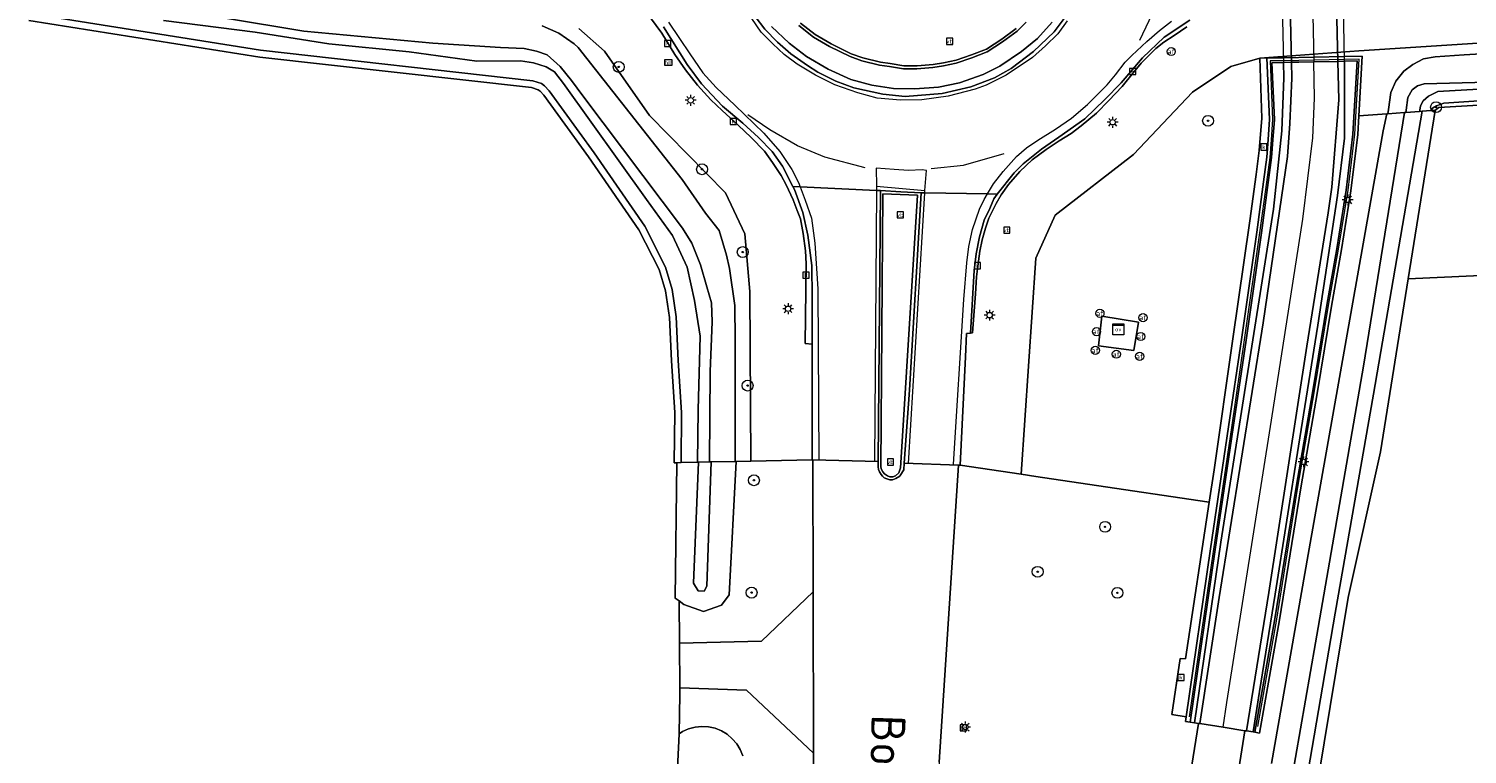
# Model space of a CAD drawing. Header units: metres. Extents: x 168032 to 180145, y 382923 to 399665.
# Tile 199 of 256: x 171109 to 171215, y 395844 to 395897. Entities that reach past the tile are written whole.
import ezdxf
from ezdxf.enums import TextEntityAlignment as Align

# ---------------------------------------------------------------- set-up
doc = ezdxf.new("R2010")
doc.units = ezdxf.units.M
doc.layers.get('0').update_dxf_attribs({"color": 8, "lineweight": 18})
for name, color, linetype, lineweight in [('B-WE-GR-BOOM-S', 8, 'Continuous', 18), ('B-WE-GR-BOUWLAND-GV', 8, 'Continuous', 18), ('B-WE-GR-GRAS-GV', 8, 'Continuous', 18), ('B-WE-GR-HOUTWAL-GV', 8, 'Continuous', 18), ('B-WE-IE-MEUBILAIR_WEGMEUBILAIR-G', 8, 'Continuous', 18), ('B-WE-IE-MEUBILAIR_WEGMEUBILAIR-S', 8, 'Continuous', 25), ('B-WE-IE-MEUBILAIR_WEGMEUBILAIR_PAAL-S', 8, 'Continuous', 18), ('B-WE-IE-TERREINAFSCHEIDING_KUNSTMATIG_HEKWERK_RASTER-G', 8, 'IE-TERREINAFSCHEIDING-KUNSTMATIG', 18), ('B-WE-IE-TERREINAFSCHEIDING_KUNSTMATIG_MUUR-GV', 8, 'Continuous', 18), ('B-WE-KL-ET_LS_OV_KAST-S', 8, 'Continuous', 18), ('B-WE-KL-ET_LS_OV_LICHTMAST-S', 8, 'Continuous', 18), ('B-WE-KW-KUNSTWERK-GV', 8, 'Continuous', 18), ('B-WE-OG-TOPOGRAFIE-T18', 8, 'Continuous', 18), ('B-WE-OG-WATER_SLOOT-GV', 8, 'Continuous', 18), ('B-WE-OG-WEG-GV', 8, 'Continuous', 18), ('B-WE-RI-GWA_KOLK-S', 8, 'Continuous', 18), ('B-WE-VH-VERHARDING_ASFALT-GV', 8, 'Continuous', 18), ('B-WE-VH-VERHARDING_BEDRIJFSVLOERPLAAT-GV', 8, 'Continuous', 18), ('B-WE-VH-VERHARDING_BETON-GV', 8, 'Continuous', 18), ('B-WE-VH-VERHARDING_BETONSTRAATSTEEN-GV', 8, 'Continuous', 18), ('B-WE-VH-VERHARDING_TEGEL-GV', 8, 'Continuous', 18), ('B-WE-VW-AFSLUITPAAL-S', 8, 'Continuous', 18), ('B-WE-VW-MARKERING_PICTOGRAM-G', 8, 'Continuous', 18)]:
    doc.layers.add(name, color=color, linetype=linetype, lineweight=lineweight)
doc.styles.add('NLCS-ISO', font='NLCS-ISO.ttf')
doc.styles.add('NLCS-ISO-M200-T18', font='NLCS-ISO.ttf', dxfattribs={"height": 0.36})
doc.linetypes.add('IE-TERREINAFSCHEIDING-KUNSTMATIG', pattern='A,4,[82,NLCS.SHX,S=0.75,R=90,X=0,Y=0],4,-2', length=10)

# ---------------------------------------------------------------- blocks, each defined once
blk = doc.blocks.new('SIE-WEG_VERKEERSBORD-SO')
at = {"color": 0, "linetype": 'ByBlock', "lineweight": 18}
blk.add_lwpolyline([(-1.125, -1.125), (1.125, -1.125), (1.125, 1.125), (-1.125, 1.125)], close=True, dxfattribs=at)
at = {"color": 0, "linetype": 'ByBlock', "lineweight": 18, "style": 'NLCS-ISO'}
blk.add_text('vb', height=1.5, dxfattribs=at).set_placement((0, 0), align=Align.MIDDLE_CENTER)
blk = doc.blocks.new('SKL-ET_OV_KAST-SO')
at = {"color": 0, "linetype": 'ByBlock', "lineweight": 18}
for points in [[(-2, 2), (2, 2), (2, 1.68), (-2, 1.68)], [(-2, 1.52), (2, 1.52), (2, -2), (-2, -2)]]:
    blk.add_lwpolyline(points, close=True, dxfattribs=at)
at = {"color": 0, "linetype": 'ByBlock', "lineweight": 18, "style": 'NLCS-ISO'}
blk.add_text('ov', height=1.5, dxfattribs=at).set_placement((0, 0), align=Align.MIDDLE_CENTER)
blk = doc.blocks.new('SVW-AFSLUITPAAL-SO')
at = {"lineweight": 18}
blk.add_circle((0, 0), 1.5, dxfattribs=at)
at = {"lineweight": 18, "style": 'NLCS-ISO'}
blk.add_text('af', height=1.8, dxfattribs=at).set_placement((0, 0), align=Align.MIDDLE_CENTER)
blk = doc.blocks.new('SKL-ET_OV_LICHTMAST-SO')
at = {"color": 0, "linetype": 'ByBlock', "lineweight": 18}
for points in [[(-1.25, 0), (-2, 0)], [(-1.41, 1.41), (-0.88, 0.88)], [(0, 2), (0, 1.25)], [(0.88, 0.88), (1.41, 1.41)], [(2, 0), (1.25, 0)], [(-1.41, -1.41), (-0.88, -0.88)], [(0, -1.25), (0, -2)], [(0.88, -0.88), (1.41, -1.41)]]:
    blk.add_lwpolyline(points, dxfattribs=at)
blk.add_circle((0, 0), 1, dxfattribs=at)
blk = doc.blocks.new('SIE-WEG_PAAL_HECTOMETERPAAL-SO')
at = {"color": 0, "linetype": 'ByBlock', "lineweight": 18}
blk.add_lwpolyline([(-1.44375, -0.94375), (1.44375, -0.94375), (1.44375, 0.94375), (-1.44375, 0.94375)], close=True, dxfattribs=at)
at = {"color": 0, "linetype": 'ByBlock', "lineweight": 18, "style": 'NLCS-ISO'}
blk.add_text('hm', height=1.5, dxfattribs=at).set_placement((0, 0), align=Align.MIDDLE_CENTER)
at = {"style": 'NLCS-ISO'}
blk.add_attdef('WAARDE', (2.13125, -1.69375), '', height=1.5, dxfattribs=at)
blk = doc.blocks.new('SRI-KOLK-SO')
at = {"color": 0, "linetype": 'ByBlock', "lineweight": 18}
blk.add_lwpolyline([(-1.125, -1.125), (1.125, -1.125), (1.125, 1.125), (-1.125, 1.125)], close=True, dxfattribs=at)
at = {"color": 0, "linetype": 'ByBlock', "lineweight": 18, "style": 'NLCS-ISO'}
blk.add_text('k', height=1.5, dxfattribs=at).set_placement((0, 0), align=Align.MIDDLE_CENTER)
blk = doc.blocks.new('SGR-BOOM_01-SO')
at = {"linetype": 'ByBlock', "lineweight": 18}
h = blk.add_hatch(color=0, dxfattribs=at)
h.dxf.hatch_style = 1
edge = h.paths.add_edge_path()
edge.add_arc((0, 0), 0.25, 0, 360)
at = {"color": 0, "linetype": 'ByBlock', "lineweight": 18}
for radius in [2, 0.25]:
    blk.add_circle((0, 0), radius, dxfattribs=at)

msp = doc.modelspace()

# ---------------------------------------------------------------- linework, layer by layer
at = {"layer": 'B-WE-GR-BOUWLAND-GV', "flags": 128}
msp.add_lwpolyline([(171156.7, 395841.571), (171156.881, 395845.654), (171156.929, 395848.525), (171156.938, 395849.029), (171156.908, 395852.307), (171156.879, 395855.404), (171156.591, 395855.617), (171156.724, 395865.553), (171156.526, 395865.549), (171156.565, 395869.234), (171156.32, 395873.039), (171156.168, 395876.226), (171155.892, 395878.165), (171155.407, 395879.734), (171153.923, 395882.659), (171150.232, 395888.017), (171146.954, 395892.544), (171146.668, 395892.842), (171146.532, 395892.943), (171146.039, 395893.1), (171126.078, 395895.341), (171109.114, 395898.032)], dxfattribs=at)
at = {"layer": 'B-WE-GR-GRAS-GV', "flags": 128}
msp.add_lwpolyline([(171265.346, 395881.578), (171210.439, 395879.061), (171208.399, 395866.359), (171206.018, 395855.644), (171198.081, 395807.622), (171191.535, 395762.142), (171189.269, 395743.562), (171198.302, 395746.356), (171260.064, 395766.884)], dxfattribs=at)
at = {"layer": 'B-WE-GR-HOUTWAL-GV', "flags": 128}
msp.add_lwpolyline([(171281.296, 395882.484), (171284.479, 395885.595), (171286.094, 395887.273), (171285.524, 395894.01), (171284.308, 395894.737), (171283.278, 395895.22), (171279.085, 395895.734), (171276.088, 395895.613), (171256.059, 395894.39), (171227.26, 395892.486), (171212.684, 395891.644), (171212.385, 395891.406), (171212.422, 395891.405), (171210.439, 395879.061), (171265.346, 395881.578)], close=True, dxfattribs=at)
at = {"layer": 'B-WE-IE-MEUBILAIR_WEGMEUBILAIR-G', "flags": 128}
msp.add_lwpolyline([(171199.378, 395846.19), (171200.77, 395854.063), (171202.328, 395863.744), (171203.559, 395870.818), (171204.58, 395877.092), (171205.315, 395881.243), (171206.009, 395885.554), (171206.502, 395889.669), (171206.827, 395895.185), (171205.742, 395895.163), (171201.272, 395895.073), (171200.285, 395895.053), (171200.475, 395890.761), (171200.356, 395889.266), (171200.267, 395887.97), (171200.027, 395886.145), (171199.518, 395882.443), (171198.393, 395874.565), (171197.449, 395868.145), (171196.122, 395859.191), (171194.342, 395846.903)], dxfattribs=at)
at = {"layer": 'B-WE-IE-TERREINAFSCHEIDING_KUNSTMATIG_HEKWERK_RASTER-G', "flags": 128}
msp.add_lwpolyline([(171212.385, 395891.406), (171212.684, 395891.644), (171227.26, 395892.486), (171256.059, 395894.39), (171276.088, 395895.613), (171279.085, 395895.734), (171282.097, 395895.435), (171283.278, 395895.22), (171284.308, 395894.737), (171285.524, 395894.01), (171286.214, 395893.359), (171291.049, 395887.676), (171293.139, 395886.209), (171295.167, 395885.293), (171297.299, 395884.592), (171298.362, 395884.443), (171329.977, 395884.541), (171370.294, 395882.96), (171389.484, 395881.974)], dxfattribs=at)
at = {"layer": 'B-WE-IE-TERREINAFSCHEIDING_KUNSTMATIG_MUUR-GV', "flags": 128}
for points in [[(171200.055, 395895.269), (171200.255, 395890.765), (171200.137, 395889.283), (171200.048, 395887.992), (171199.808, 395886.174), (171199.301, 395882.473), (171198.176, 395874.596), (171197.231, 395868.177), (171195.904, 395859.222), (171194.115, 395846.882), (171194.066, 395846.547), (171194.413, 395846.497), (171196.25, 395859.172), (171197.577, 395868.126), (171198.522, 395874.546), (171199.647, 395882.425), (171200.155, 395886.127), (171200.396, 395887.957), (171200.486, 395889.256), (171200.606, 395890.759), (171200.421, 395894.926), (171201.275, 395894.943), (171201.849, 395894.954), (171203.489, 395894.987), (171205.261, 395895.023), (171205.745, 395895.033), (171206.689, 395895.052), (171206.372, 395889.681), (171205.88, 395885.572), (171205.186, 395881.265), (171204.452, 395877.114), (171203.431, 395870.839), (171202.2, 395863.765), (171200.642, 395854.085), (171199.169, 395845.758), (171199.514, 395845.697), (171200.987, 395854.026), (171202.545, 395863.708), (171203.776, 395870.781), (171204.797, 395877.055), (171205.532, 395881.206), (171206.227, 395885.523), (171206.721, 395889.65), (171206.803, 395891.034), (171207.061, 395895.41), (171205.738, 395895.383), (171201.266, 395895.293)], [(171205.745, 395895.033), (171205.763, 395893.884), (171205.763, 395889.388), (171205.243, 395885.168), (171203.797, 395875.644), (171202.367, 395866.761), (171200.652, 395855.896), (171199.501, 395848.756), (171199.041, 395845.785), (171199.169, 395845.758), (171200.642, 395854.085), (171202.2, 395863.765), (171203.431, 395870.839), (171204.452, 395877.114), (171205.186, 395881.265), (171205.88, 395885.572), (171206.372, 395889.681), (171206.689, 395895.052)], [(171201.275, 395894.943), (171200.421, 395894.926), (171200.606, 395890.759), (171200.486, 395889.256), (171200.396, 395887.957), (171200.155, 395886.127), (171199.647, 395882.425), (171198.522, 395874.546), (171197.577, 395868.126), (171196.25, 395859.172), (171194.413, 395846.497), (171194.735, 395846.451), (171196.678, 395859.713), (171200.547, 395884.17), (171201.153, 395889.911), (171201.301, 395893.807)]]:
    msp.add_lwpolyline(points, close=True, dxfattribs=at)
at = {"layer": 'B-WE-KW-KUNSTWERK-GV', "flags": 128}
msp.add_lwpolyline([(171200.737, 395917.828), (171201.275, 395894.943), (171205.745, 395895.033), (171205.338, 395917.926)], close=True, dxfattribs=at)
at = {"layer": 'B-WE-OG-WATER_SLOOT-GV', "flags": 128}
for points in [[(171109.201, 395898.525), (171126.145, 395895.837), (171146.143, 395893.591), (171146.763, 395893.394), (171147, 395893.218), (171147.339, 395892.866), (171150.64, 395888.305), (171154.354, 395882.915), (171155.872, 395879.922), (171156.382, 395878.275), (171156.666, 395876.273), (171156.82, 395873.067), (171157.065, 395869.247), (171157.026, 395865.56), (171158.221, 395865.585), (171158.284, 395869.436), (171158.418, 395874.853), (171158.004, 395877.472), (171157.476, 395879.916), (171156.383, 395882.233), (171154.477, 395884.883), (171148.382, 395893.393), (171147.726, 395894.258), (171147.105, 395894.63), (171146.174, 395894.903), (171145.241, 395895.049), (171142.032, 395895.037), (171137.055, 395895.73), (171131.158, 395896.305), (171125.741, 395897.159), (171119.019, 395898.034)], [(171117.814, 395899.155), (171129.329, 395897.24), (171138.8, 395896.35), (171143.761, 395896.044), (171145.511, 395895.955), (171146.403, 395895.764), (171147.184, 395895.505), (171148.15, 395894.642), (171148.968, 395893.61), (171149.807, 395892.481), (171157.13, 395882.779), (171157.807, 395881.678), (171158.448, 395880.082), (171158.924, 395878.459), (171159.269, 395877.279), (171159.301, 395875.901), (171159.161, 395872.252), (171159.11, 395865.604), (171159.238, 395865.607), (171160.998, 395865.645), (171161.003, 395874.579), (171160.971, 395877.099), (171160.578, 395879.808), (171160.363, 395880.791), (171159.811, 395882.594), (171158.823, 395883.863), (171157.1, 395886.341), (171149.454, 395896.041), (171149.161, 395896.312), (171148.055, 395897.082), (171146.822, 395897.641)], [(171119.019, 395898.034), (171125.741, 395897.159), (171131.158, 395896.305), (171137.055, 395895.73), (171142.032, 395895.037), (171145.241, 395895.049), (171146.174, 395894.903), (171147.105, 395894.63), (171147.726, 395894.258), (171148.382, 395893.393), (171154.477, 395884.883), (171156.383, 395882.233), (171157.476, 395879.916), (171158.004, 395877.472), (171158.418, 395874.853), (171158.284, 395869.436), (171158.221, 395865.585), (171158.312, 395865.587), (171159.11, 395865.604), (171159.161, 395872.252), (171159.301, 395875.901), (171159.269, 395877.279), (171158.924, 395878.459), (171158.448, 395880.082), (171157.807, 395881.678), (171157.13, 395882.779), (171149.807, 395892.481), (171148.968, 395893.61), (171148.15, 395894.642), (171147.184, 395895.505), (171146.403, 395895.764), (171145.511, 395895.955), (171143.761, 395896.044), (171138.8, 395896.35), (171129.329, 395897.24), (171117.814, 395899.155)], [(171244.954, 395897.299), (171214.534, 395895.49), (171212.403, 395895.357), (171211.554, 395895.207), (171210.759, 395894.803), (171210.12, 395894.31), (171209.516, 395893.573), (171209.166, 395892.728), (171208.978, 395891.486), (171208.931, 395891.176), (171210.165, 395891.258), (171210.253, 395891.264), (171210.276, 395891.429), (171210.407, 395892.364), (171210.711, 395892.928), (171211.107, 395893.225), (171211.597, 395893.364), (171219.984, 395893.586)], [(171215.593, 395892.987), (171212.615, 395892.801), (171211.925, 395892.458), (171211.525, 395892.124), (171211.333, 395891.752), (171211.279, 395891.434), (171211.262, 395891.331), (171211.466, 395891.353), (171212.088, 395891.419), (171212.222, 395891.596), (171212.506, 395891.768), (171213.057, 395891.951), (171256.041, 395894.809)], [(171219.984, 395893.586), (171211.597, 395893.364), (171211.107, 395893.225), (171210.711, 395892.928), (171210.407, 395892.364), (171210.276, 395891.429), (171210.253, 395891.264), (171211.262, 395891.331), (171211.279, 395891.434), (171211.333, 395891.752), (171211.525, 395892.124), (171211.925, 395892.458), (171212.615, 395892.801), (171215.593, 395892.987)], [(171198.081, 395807.622), (171206.018, 395855.644), (171208.399, 395866.359), (171210.439, 395879.061), (171212.422, 395891.405), (171212.385, 395891.406), (171212.088, 395891.419), (171211.466, 395891.353), (171207.889, 395870.58), (171205.076, 395854.503), (171201.697, 395834.766)], [(171201.697, 395834.766), (171205.076, 395854.503), (171207.889, 395870.58), (171211.466, 395891.353), (171211.262, 395891.331), (171210.253, 395891.264), (171210.165, 395891.258), (171207.157, 395872.641), (171203.615, 395852.315), (171199.215, 395827.056)], [(171199.215, 395827.056), (171203.615, 395852.315), (171207.157, 395872.641), (171210.165, 395891.258), (171208.931, 395891.176), (171208.862, 395891.171), (171208.6, 395889.93), (171203.088, 395858.8), (171200.386, 395843.468)], [(171161.55, 395844.024), (171161.365, 395844.484), (171161.11, 395844.908), (171160.789, 395845.286), (171160.412, 395845.607), (171159.988, 395845.864), (171159.528, 395846.049), (171159.044, 395846.158), (171158.55, 395846.188), (171158.057, 395846.137), (171157.578, 395846.009), (171157.127, 395845.805), (171156.881, 395845.654), (171156.7, 395841.571)]]:
    msp.add_lwpolyline(points, dxfattribs=at)
for points in [[(171161.076, 395865.647), (171160.998, 395865.645), (171159.238, 395865.607), (171158.924, 395856.485), (171158.72, 395856.126), (171158.28, 395856.134), (171157.94, 395856.706), (171158.312, 395865.587), (171158.221, 395865.585), (171157.026, 395865.56), (171156.724, 395865.553), (171156.591, 395855.617), (171156.879, 395855.404), (171157.236, 395855.14), (171158.667, 395854.625), (171160.004, 395855.085), (171160.568, 395855.846)], [(171159.238, 395865.607), (171159.11, 395865.604), (171158.312, 395865.587), (171157.94, 395856.706), (171158.28, 395856.134), (171158.72, 395856.126), (171158.924, 395856.485)]]:
    msp.add_lwpolyline(points, close=True, dxfattribs=at)
at = {"layer": 'B-WE-OG-WEG-GV', "flags": 128}
for points in [[(171194.172, 395897.569), (171193.253, 395896.929), (171192.482, 395896.425), (171191.897, 395895.956), (171191.31, 395895.368), (171190.821, 395894.89), (171190.235, 395894.188), (171189.416, 395893.182), (171188.444, 395892.136), (171187.525, 395891.213), (171186.413, 395890.285), (171185.678, 395889.729), (171184.803, 395889.184), (171183.85, 395888.539), (171182.802, 395887.783), (171181.894, 395886.945), (171181.075, 395885.969), (171180.531, 395885.232), (171180.159, 395884.583), (171179.638, 395883.499), (171179.388, 395882.778), (171179.141, 395881.924), (171178.96, 395881.084), (171178.814, 395879.988), (171178.729, 395879.19), (171178.659, 395877.964), (171178.439, 395875.078), (171178.29, 395875.065), (171177.983, 395875.048), (171177.903, 395873.328), (171177.533, 395865.378), (171182.012, 395864.709), (171183.081, 395880.573), (171184.502, 395883.723), (171190.259, 395888.188), (171194.584, 395892.767), (171197.407, 395894.643), (171199.523, 395895.256), (171206.805, 395895.791), (171275.513, 395900.248)], [(171275.513, 395900.248), (171206.805, 395895.791), (171199.523, 395895.256), (171200.055, 395895.269), (171201.266, 395895.293), (171205.738, 395895.383), (171207.061, 395895.41), (171206.803, 395891.034), (171208.862, 395891.171), (171208.931, 395891.176), (171208.978, 395891.486), (171209.166, 395892.728), (171209.516, 395893.573), (171210.12, 395894.31), (171210.759, 395894.803), (171211.554, 395895.207), (171212.403, 395895.357), (171214.534, 395895.49), (171244.954, 395897.299)], [(171109.114, 395898.032), (171126.078, 395895.341), (171146.039, 395893.1), (171146.532, 395892.943), (171146.668, 395892.842), (171146.954, 395892.544), (171150.232, 395888.017), (171153.923, 395882.659), (171155.407, 395879.734), (171155.892, 395878.165), (171156.168, 395876.226), (171156.32, 395873.039), (171156.565, 395869.234), (171156.526, 395865.549), (171156.724, 395865.553), (171157.026, 395865.56), (171157.065, 395869.247), (171156.82, 395873.067), (171156.666, 395876.273), (171156.382, 395878.275), (171155.872, 395879.922), (171154.354, 395882.915), (171150.64, 395888.305), (171147.339, 395892.866), (171147, 395893.218), (171146.763, 395893.394), (171146.143, 395893.591), (171126.145, 395895.837), (171109.201, 395898.525)], [(171149.507, 395897.434), (171151.398, 395895.78), (171154.713, 395891.058), (171160.292, 395885.378), (171161.714, 395882.352), (171162.075, 395878.129), (171162.141, 395865.669), (171166.651, 395865.766), (171166.641, 395874.256), (171166.148, 395874.311), (171166.212, 395880.143), (171166.154, 395881.108), (171165.987, 395882.376), (171165.793, 395883.467), (171165.549, 395884.079), (171165.252, 395884.846), (171164.739, 395885.965), (171164.365, 395886.653), (171163.733, 395887.594), (171163.14, 395888.436), (171162.183, 395889.427), (171161.221, 395890.348), (171160.035, 395891.411), (171159.216, 395892.204), (171158.234, 395893.273), (171157.34, 395894.397), (171156.561, 395895.514), (171155.614, 395897.09), (171154.425, 395898.695)], [(171146.822, 395897.641), (171148.055, 395897.082), (171149.161, 395896.312), (171149.454, 395896.041), (171157.1, 395886.341), (171158.823, 395883.863), (171159.811, 395882.594), (171160.363, 395880.791), (171160.578, 395879.808), (171160.971, 395877.099), (171161.003, 395874.579), (171160.998, 395865.645), (171161.076, 395865.647), (171162.141, 395865.669), (171162.075, 395878.129), (171161.714, 395882.352), (171160.292, 395885.378), (171154.713, 395891.058), (171151.398, 395895.78), (171149.507, 395897.434)], [(171165.806, 395897.833), (171166.874, 395896.994), (171168.037, 395896.308), (171169.527, 395895.581), (171170.375, 395895.271), (171171.667, 395894.952), (171172.386, 395894.857), (171173.393, 395894.692), (171174.357, 395894.684), (171175.528, 395894.793), (171176.31, 395894.911), (171177.231, 395895.116), (171178.355, 395895.49), (171179.461, 395895.929), (171180.578, 395896.649), (171181.648, 395897.434)], [(171256.041, 395894.809), (171213.057, 395891.951), (171212.506, 395891.768), (171212.222, 395891.596), (171212.088, 395891.419), (171212.385, 395891.406), (171212.684, 395891.644), (171227.26, 395892.486)], [(171200.386, 395843.468), (171203.088, 395858.8), (171208.6, 395889.93), (171208.862, 395891.171), (171206.803, 395891.034), (171206.721, 395889.65), (171206.227, 395885.523), (171205.532, 395881.206), (171204.797, 395877.055), (171203.776, 395870.781), (171202.545, 395863.708), (171200.987, 395854.026), (171199.514, 395845.697), (171199.169, 395845.758), (171199.041, 395845.785), (171198.544, 395845.857), (171198.435, 395845.874)], [(171166.809, 395818.425), (171166.747, 395844.212), (171161.82, 395848.845), (171156.938, 395849.029), (171156.929, 395848.525), (171156.881, 395845.654), (171157.127, 395845.805), (171157.578, 395846.009), (171158.057, 395846.137), (171158.55, 395846.188), (171159.044, 395846.158), (171159.528, 395846.049), (171159.988, 395845.864), (171160.412, 395845.607), (171160.789, 395845.286), (171161.11, 395844.908), (171161.365, 395844.484), (171161.55, 395844.024)], [(171198.435, 395845.874), (171181.506, 395738.738), (171181.032, 395735.899)]]:
    msp.add_lwpolyline(points, dxfattribs=at)
for points in [[(171198.808, 395883.303), (171199.266, 395886.72), (171199.493, 395888.475), (171199.691, 395890.854), (171199.579, 395893.776), (171199.523, 395895.256), (171197.407, 395894.643), (171194.584, 395892.767), (171190.259, 395888.188), (171184.502, 395883.723), (171183.081, 395880.573), (171182.012, 395864.709), (171183.078, 395864.55), (171186.869, 395863.983), (171195.823, 395862.645), (171196.185, 395865.035), (171197.522, 395874.477)], [(171190.628, 395875.872), (171190.282, 395873.796), (171187.678, 395874.128), (171187.917, 395876.308)], [(171166.693, 395865.765), (171166.651, 395865.766), (171162.141, 395865.669), (171161.076, 395865.647), (171160.568, 395855.846), (171160.004, 395855.085), (171158.667, 395854.625), (171157.236, 395855.14), (171156.879, 395855.404), (171156.908, 395852.307), (171162.923, 395852.437), (171166.718, 395856.07)], [(171195.024, 395846.413), (171194.735, 395846.451), (171194.413, 395846.497), (171194.066, 395846.547), (171194.115, 395846.882), (171193.065, 395847.068), (171193.693, 395851.166), (171194.077, 395851.141), (171195.823, 395862.645), (171186.869, 395863.983), (171183.078, 395864.55), (171182.012, 395864.709), (171177.533, 395865.378), (171177.408, 395865.382), (171175.978, 395843.568), (171174.433, 395814.435), (171171.662, 395734.621), (171174.379, 395730.93), (171176.48, 395730.006), (171177.062, 395734.017)]]:
    msp.add_lwpolyline(points, close=True, dxfattribs=at)
at = {"layer": 'B-WE-VH-VERHARDING_ASFALT-GV', "flags": 128}
for points in [[(171204.731, 395917.913), (171203.01, 395917.876), (171201.309, 395917.84), (171201.849, 395894.954), (171203.489, 395894.987), (171205.261, 395895.023)], [(171205.261, 395895.023), (171203.489, 395894.987), (171201.849, 395894.954), (171201.876, 395893.788), (171201.735, 395890.462), (171201.557, 395888.027), (171199.776, 395875.816), (171196.542, 395855.642), (171195.122, 395846.4), (171196.834, 395846.128), (171198.435, 395845.874), (171198.544, 395845.857), (171200.185, 395856.031), (171202.996, 395874.119), (171204.561, 395883.895), (171204.819, 395885.796), (171205.326, 395892.186)]]:
    msp.add_lwpolyline(points, close=True, dxfattribs=at)
for points in [[(171175.978, 395843.568), (171177.408, 395865.382), (171173.41, 395865.514), (171173.374, 395865.039), (171173.115, 395864.611), (171173.091, 395864.571), (171172.787, 395864.385), (171172.554, 395864.285), (171172.355, 395864.282), (171172.133, 395864.369), (171171.94, 395864.453), (171171.809, 395864.565), (171171.723, 395864.68), (171171.593, 395864.875), (171171.531, 395865.053), (171171.496, 395865.259), (171171.5, 395865.644), (171166.693, 395865.765), (171166.718, 395856.07), (171166.747, 395844.212), (171166.809, 395818.425)], [(171181.032, 395735.899), (171181.506, 395738.738), (171198.435, 395845.874), (171196.834, 395846.128), (171195.122, 395846.4), (171195.024, 395846.413), (171177.062, 395734.017), (171176.48, 395730.006), (171176.455, 395729.833), (171176.03, 395726.529)]]:
    msp.add_lwpolyline(points, dxfattribs=at)
at = {"layer": 'B-WE-VH-VERHARDING_BEDRIJFSVLOERPLAAT-GV', "flags": 128}
for points in [[(171154.425, 395898.695), (171155.614, 395897.09), (171156.561, 395895.514), (171157.34, 395894.397), (171158.234, 395893.273), (171159.216, 395892.204), (171160.035, 395891.411), (171161.221, 395890.348), (171162.183, 395889.427), (171163.14, 395888.436), (171163.733, 395887.594), (171164.365, 395886.653), (171164.739, 395885.965), (171165.252, 395884.846), (171165.549, 395884.079), (171165.793, 395883.467), (171165.987, 395882.376), (171166.154, 395881.108), (171166.212, 395880.143), (171166.148, 395874.311), (171166.641, 395874.256), (171166.651, 395877.693), (171166.634, 395880.022), (171166.338, 395882.268), (171165.974, 395883.915), (171165.356, 395885.616), (171165.244, 395885.832), (171164.476, 395887.322), (171163.722, 395888.409), (171162.707, 395889.438), (171161.569, 395890.484), (171160.069, 395891.743), (171159.279, 395892.562), (171158.529, 395893.377), (171157.475, 395894.803), (171155.728, 395897.562)], [(171162.471, 395898.311), (171163.168, 395897.385), (171164.113, 395896.432), (171165.087, 395895.566), (171166.311, 395894.73), (171167.065, 395894.227), (171168.379, 395893.562), (171169.713, 395893.083), (171171.837, 395892.615), (171173.479, 395892.444), (171176.196, 395892.673), (171178.306, 395893.16), (171180.049, 395893.816), (171181.273, 395894.486), (171182.918, 395895.74), (171184.419, 395897.181), (171185.377, 395898.468)], [(171184.285, 395897.911), (171183.215, 395896.71), (171182.02, 395895.746), (171180.43, 395894.659), (171179.202, 395894.055), (171177.485, 395893.449), (171175.933, 395893.12), (171174.197, 395892.995), (171172.629, 395893.034), (171171.029, 395893.269), (171169.503, 395893.702), (171167.832, 395894.442), (171166.236, 395895.368), (171164.966, 395896.346), (171163.666, 395897.588)], [(171165.677, 395897.649), (171166.762, 395896.797), (171167.938, 395896.103), (171169.439, 395895.37), (171170.302, 395895.055), (171171.609, 395894.733), (171172.334, 395894.637), (171173.35, 395894.47), (171174.332, 395894.463), (171175.515, 395894.572), (171176.305, 395894.692), (171177.239, 395894.899), (171178.374, 395895.277), (171179.496, 395895.722), (171180.629, 395896.452), (171181.71, 395897.246), (171182.382, 395897.894)], [(171181.648, 395897.434), (171180.578, 395896.649), (171179.461, 395895.929), (171178.355, 395895.49), (171177.231, 395895.116), (171176.31, 395894.911), (171175.528, 395894.793), (171174.357, 395894.684), (171173.393, 395894.692), (171172.386, 395894.857), (171171.667, 395894.952), (171170.375, 395895.271), (171169.527, 395895.581), (171168.037, 395896.308), (171166.874, 395896.994), (171165.806, 395897.833)], [(171194.401, 395898.045), (171192.517, 395896.803), (171190.917, 395895.283), (171189.338, 395893.451), (171188.155, 395892.224), (171186.684, 395890.794), (171184.78, 395889.449), (171183.494, 395888.576), (171182.158, 395887.506), (171181.488, 395886.833), (171180.238, 395885.276), (171179.987, 395884.934), (171179.704, 395884.226), (171179.298, 395883.349), (171178.932, 395882.131), (171178.696, 395880.888), (171178.561, 395879.653), (171178.29, 395875.065), (171178.439, 395875.078), (171178.659, 395877.964), (171178.729, 395879.19), (171178.814, 395879.988), (171178.96, 395881.084), (171179.141, 395881.924), (171179.388, 395882.778), (171179.638, 395883.499), (171180.159, 395884.583), (171180.531, 395885.232), (171181.075, 395885.969), (171181.894, 395886.945), (171182.802, 395887.783), (171183.85, 395888.539), (171184.803, 395889.184), (171185.678, 395889.729), (171186.413, 395890.285), (171187.525, 395891.213), (171188.444, 395892.136), (171189.416, 395893.182), (171190.235, 395894.188), (171190.821, 395894.89), (171191.31, 395895.368), (171191.897, 395895.956), (171192.482, 395896.425), (171193.253, 395896.929), (171194.172, 395897.569)]]:
    msp.add_lwpolyline(points, dxfattribs=at)
for points in [[(171171.5, 395865.644), (171171.496, 395865.259), (171171.531, 395865.053), (171171.593, 395864.875), (171171.723, 395864.68), (171171.809, 395864.565), (171171.94, 395864.453), (171172.133, 395864.369), (171172.355, 395864.282), (171172.554, 395864.285), (171172.787, 395864.385), (171173.091, 395864.571), (171173.115, 395864.611), (171173.374, 395865.039), (171173.41, 395865.514), (171173.806, 395870.875), (171174.655, 395885.361), (171173.169, 395885.449), (171171.684, 395885.537)], [(171171.748, 395865.048), (171171.687, 395865.213), (171171.85, 395885.304), (171174.384, 395885.192), (171173.176, 395865.538), (171173.153, 395865.174), (171173.019, 395864.811), (171172.779, 395864.59), (171172.589, 395864.518), (171172.357, 395864.525), (171172.179, 395864.591), (171171.967, 395864.732), (171171.844, 395864.879)]]:
    msp.add_lwpolyline(points, close=True, dxfattribs=at)
at = {"layer": 'B-WE-VH-VERHARDING_BETON-GV', "flags": 128}
for points in [[(171201.309, 395917.84), (171200.737, 395917.828), (171201.275, 395894.943), (171201.849, 395894.954)], [(171205.338, 395917.926), (171204.731, 395917.913), (171205.261, 395895.023), (171205.745, 395895.033)], [(171194.735, 395846.451), (171195.024, 395846.413), (171195.122, 395846.4), (171196.542, 395855.642), (171199.776, 395875.816), (171201.557, 395888.027), (171201.735, 395890.462), (171201.876, 395893.788), (171201.849, 395894.954), (171201.275, 395894.943), (171201.301, 395893.807), (171201.153, 395889.911), (171200.547, 395884.17), (171196.678, 395859.713)], [(171205.745, 395895.033), (171205.261, 395895.023), (171205.326, 395892.186), (171204.819, 395885.796), (171204.561, 395883.895), (171202.996, 395874.119), (171200.185, 395856.031), (171198.544, 395845.857), (171199.041, 395845.785), (171199.501, 395848.756), (171200.652, 395855.896), (171202.367, 395866.761), (171203.797, 395875.644), (171205.243, 395885.168), (171205.763, 395889.388), (171205.763, 395893.884)], [(171171.684, 395885.537), (171171.371, 395885.551), (171165.775, 395885.808), (171165.244, 395885.832), (171165.356, 395885.616), (171165.974, 395883.915), (171166.338, 395882.268), (171166.634, 395880.022), (171166.651, 395877.693), (171166.641, 395874.256), (171166.651, 395865.766), (171166.693, 395865.765), (171171.5, 395865.644)], [(171173.153, 395865.174), (171173.176, 395865.538), (171174.384, 395885.192), (171171.85, 395885.304), (171171.687, 395865.213), (171171.748, 395865.048), (171171.844, 395864.879), (171171.967, 395864.732), (171172.179, 395864.591), (171172.357, 395864.525), (171172.589, 395864.518), (171172.779, 395864.59), (171173.019, 395864.811)], [(171180.238, 395885.276), (171179.535, 395885.287), (171174.917, 395885.357), (171174.655, 395885.361), (171173.806, 395870.875), (171173.41, 395865.514), (171177.408, 395865.382), (171177.533, 395865.378), (171177.903, 395873.328), (171177.983, 395875.048), (171178.29, 395875.065), (171178.561, 395879.653), (171178.696, 395880.888), (171178.932, 395882.131), (171179.298, 395883.349), (171179.704, 395884.226), (171179.987, 395884.934)]]:
    msp.add_lwpolyline(points, close=True, dxfattribs=at)
for points in [[(171185.377, 395898.468), (171184.419, 395897.181), (171182.918, 395895.74), (171181.273, 395894.486), (171180.049, 395893.816), (171178.306, 395893.16), (171176.196, 395892.673), (171173.479, 395892.444), (171171.837, 395892.615), (171169.713, 395893.083), (171168.379, 395893.562), (171167.065, 395894.227), (171166.311, 395894.73), (171165.087, 395895.566), (171164.113, 395896.432), (171163.168, 395897.385), (171162.471, 395898.311)], [(171155.728, 395897.562), (171157.475, 395894.803), (171158.529, 395893.377), (171159.279, 395892.562), (171160.069, 395891.743), (171161.569, 395890.484), (171162.707, 395889.438), (171163.722, 395888.409), (171164.476, 395887.322), (171165.244, 395885.832), (171165.775, 395885.808), (171171.371, 395885.551), (171171.684, 395885.537), (171173.169, 395885.449), (171174.655, 395885.361), (171174.917, 395885.357), (171179.535, 395885.287), (171180.238, 395885.276), (171181.488, 395886.833), (171182.158, 395887.506), (171183.494, 395888.576), (171184.78, 395889.449), (171186.684, 395890.794), (171188.155, 395892.224), (171189.338, 395893.451), (171190.917, 395895.283), (171192.517, 395896.803), (171194.401, 395898.045)], [(171163.666, 395897.588), (171164.966, 395896.346), (171166.236, 395895.368), (171167.832, 395894.442), (171169.503, 395893.702), (171171.029, 395893.269), (171172.629, 395893.034), (171174.197, 395892.995), (171175.933, 395893.12), (171177.485, 395893.449), (171179.202, 395894.055), (171180.43, 395894.659), (171182.02, 395895.746), (171183.215, 395896.71), (171184.285, 395897.911)], [(171182.382, 395897.894), (171181.71, 395897.246), (171180.629, 395896.452), (171179.496, 395895.722), (171178.374, 395895.277), (171177.239, 395894.899), (171176.305, 395894.692), (171175.515, 395894.572), (171174.332, 395894.463), (171173.35, 395894.47), (171172.334, 395894.637), (171171.609, 395894.733), (171170.302, 395895.055), (171169.439, 395895.37), (171167.938, 395896.103), (171166.762, 395896.797), (171165.677, 395897.649)]]:
    msp.add_lwpolyline(points, dxfattribs=at)
at = {"layer": 'B-WE-VH-VERHARDING_BETONSTRAATSTEEN-GV', "flags": 128}
for points in [[(171200.055, 395895.269), (171199.523, 395895.256), (171199.579, 395893.776), (171199.691, 395890.854), (171199.493, 395888.475), (171199.266, 395886.72), (171198.808, 395883.303), (171197.522, 395874.477), (171196.185, 395865.035), (171195.823, 395862.645), (171194.077, 395851.141), (171193.693, 395851.166), (171193.065, 395847.068), (171194.115, 395846.882), (171195.904, 395859.222), (171197.231, 395868.177), (171198.176, 395874.596), (171199.301, 395882.473), (171199.808, 395886.174), (171200.048, 395887.992), (171200.137, 395889.283), (171200.255, 395890.765)], [(171156.908, 395852.307), (171156.938, 395849.029), (171161.82, 395848.845), (171166.747, 395844.212), (171166.718, 395856.07), (171162.923, 395852.437)]]:
    msp.add_lwpolyline(points, close=True, dxfattribs=at)
at = {"layer": 'B-WE-VH-VERHARDING_TEGEL-GV', "flags": 128}
msp.add_lwpolyline([(171187.678, 395874.128), (171190.282, 395873.796), (171190.628, 395875.872), (171187.917, 395876.308)], close=True, dxfattribs=at)
at = {"layer": 'B-WE-VW-MARKERING_PICTOGRAM-G', "flags": 128}
for points in [[(171203.01, 395917.876), (171203.489, 395894.987)], [(171190.712, 395896.584), (171192.094, 395899.461), (171192.728, 395901.309), (171193.299, 395903.522)], [(171185.385, 395897.996), (171184.685, 395897.041), (171183.797, 395896.163), (171182.826, 395895.31), (171180.894, 395894.003), (171179.442, 395893.27), (171178.619, 395892.978), (171176.652, 395892.469), (171174.708, 395892.195), (171173.147, 395892.162), (171171.423, 395892.32), (171170.012, 395892.703), (171168.307, 395893.301), (171166.886, 395894.002), (171165.562, 395894.819), (171164.597, 395895.533), (171163.764, 395896.302), (171162.919, 395897.173), (171162.214, 395898.179)], [(171156.112, 395897.892), (171156.897, 395896.697), (171157.656, 395895.569), (171158.626, 395894.186), (171159.603, 395893.11), (171160.965, 395891.803), (171163.102, 395889.755), (171164.284, 395888.409), (171165.149, 395887.085), (171165.656, 395886.123), (171165.775, 395885.808), (171166.144, 395884.828), (171166.604, 395883.52), (171166.847, 395881.673), (171167.074, 395878.311), (171167.143, 395865.717)], [(171177.033, 395865.446), (171177.794, 395877.53), (171178.005, 395880.233), (171178.148, 395881.428), (171178.433, 395882.678), (171178.948, 395884.163), (171179.294, 395884.869), (171179.535, 395885.287), (171179.961, 395886.024), (171180.673, 395886.945), (171181.664, 395888.03), (171182.389, 395888.674), (171183.218, 395889.242), (171184.526, 395890.035), (171185.71, 395890.857), (171186.865, 395891.862), (171188.321, 395893.29), (171188.94, 395894.036), (171189.645, 395894.971), (171190.133, 395895.444), (171191.222, 395896.469), (171192.152, 395897.284), (171193.04, 395897.967)], [(171196.834, 395846.128), (171197.118, 395847.938), (171200.397, 395868.685), (171202.692, 395883.444), (171203.434, 395889.401), (171203.545, 395892.326), (171203.489, 395894.987)], [(171170.552, 395887.209), (171167.584, 395887.99), (171165.584, 395888.822), (171163.533, 395890.004), (171161.936, 395891.093)], [(171175.398, 395887.146), (171177.758, 395887.399), (171180.763, 395888.247)], [(171171.374, 395885.865), (171171.371, 395885.551), (171171.235, 395865.651)], [(171173.728, 395865.504), (171174.917, 395885.357), (171174.929, 395885.551)]]:
    msp.add_lwpolyline(points, dxfattribs=at)
msp.add_lwpolyline([(171171.374, 395885.865), (171174.929, 395885.551), (171175.044, 395887.017), (171174.74, 395887.054), (171173.736, 395887.019), (171172.666, 395887.078), (171171.36, 395887.184)], close=True, dxfattribs=at)

# ---------------------------------------------------------------- block references
at = {"layer": 'B-WE-GR-BOOM-S', "xscale": 0.2, "yscale": 0.2, "zscale": 0.2}
for p in [(171152.445, 395894.612), (171212.478, 395891.659), (171195.732, 395890.657), (171158.563, 395887.101), (171161.554, 395881.021), (171161.914, 395871.214), (171162.374, 395864.259), (171188.171, 395860.843), (171183.216, 395857.542), (171162.204, 395856.01), (171189.074, 395855.996)]:
    msp.add_blockref('SGR-BOOM_01-SO', p, dxfattribs=at)
at = {"layer": 'B-WE-IE-MEUBILAIR_WEGMEUBILAIR-S', "xscale": 0.2, "yscale": 0.2, "zscale": 0.2}
for p in [(171176.754, 395896.488), (171173.124, 395883.75), (171180.948, 395882.631), (171172.399, 395865.602), (171177.758, 395846.082)]:
    msp.add_blockref('SIE-WEG_VERKEERSBORD-SO', p, dxfattribs=at)
at = {"layer": 'B-WE-IE-MEUBILAIR_WEGMEUBILAIR_PAAL-S', "xscale": 0.2, "yscale": 0.2, "zscale": 0.2}
msp.add_blockref('SIE-WEG_PAAL_HECTOMETERPAAL-SO', (171156.093, 395894.936), dxfattribs=at)
at = {"layer": 'B-WE-KL-ET_LS_OV_KAST-S', "xscale": 0.2, "yscale": 0.2, "zscale": 0.2}
msp.add_blockref('SKL-ET_OV_KAST-SO', (171189.135, 395875.345), dxfattribs=at)
at = {"layer": 'B-WE-KL-ET_LS_OV_LICHTMAST-S', "xscale": 0.2, "yscale": 0.2, "zscale": 0.2}
for p in [(171157.727, 395892.163), (171188.723, 395890.55), (171205.985, 395884.847), (171164.889, 395876.856), (171179.685, 395876.386), (171202.74, 395865.614), (171177.894, 395846.141)]:
    msp.add_blockref('SKL-ET_OV_LICHTMAST-SO', p, dxfattribs=at)
at = {"layer": 'B-WE-RI-GWA_KOLK-S', "xscale": 0.2, "yscale": 0.2, "zscale": 0.2}
for p in [(171156.042, 395896.337), (171190.193, 395894.284), (171160.86, 395890.601), (171199.829, 395888.73), (171178.79, 395880.018), (171166.196, 395879.33), (171193.74, 395849.783)]:
    msp.add_blockref('SRI-KOLK-SO', p, dxfattribs=at)
at = {"layer": 'B-WE-VW-AFSLUITPAAL-S', "xscale": 0.2, "yscale": 0.2, "zscale": 0.2}
for p in [(171193.025, 395895.742), (171187.787, 395876.514), (171190.953, 395876.206), (171187.532, 395875.179), (171190.788, 395874.816), (171187.448, 395873.798), (171188.997, 395873.517), (171190.708, 395873.36)]:
    msp.add_blockref('SVW-AFSLUITPAAL-SO', p, dxfattribs=at)

# ---------------------------------------------------------------- texts
at = {"layer": 'B-WE-OG-TOPOGRAFIE-T18', "style": 'NLCS-ISO-M200-T18'}
msp.add_text('Bosscheweg', height=2.5, rotation=267.96743, dxfattribs=at).set_placement((171171.594, 395838.288), align=Align.MIDDLE)

doc.saveas('drawing.dxf')
